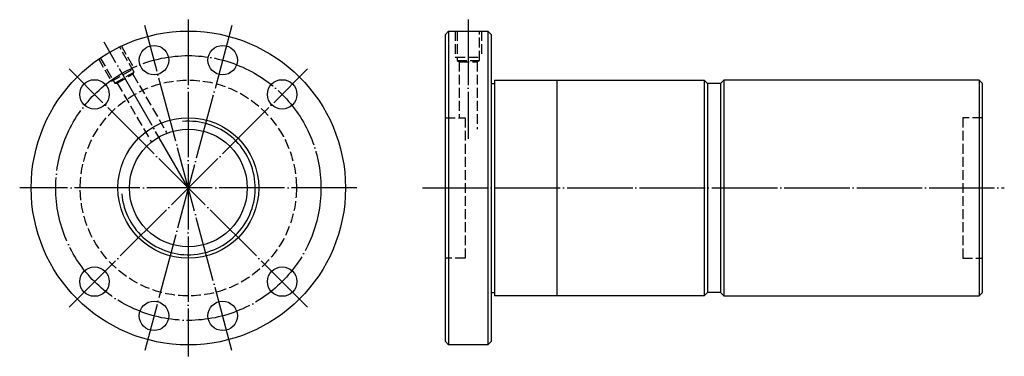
# Model space of a CAD drawing. Header units: millimetres. Extents: x -29 to 272, y 148 to 252.
import ezdxf

# ---------------------------------------------------------------- set-up
doc = ezdxf.new("R2010")
doc.units = ezdxf.units.MM
for name, pattern in [('CENTER', [22, 20, -1, 0, -1]), ('DASHED', [4, 3, -1]), ('THIN', [200000, 200000, 0])]:
    doc.linetypes.add(name, pattern=pattern)
doc.layers.add('NT', color=7, linetype='Continuous')

msp = doc.modelspace()

# ---------------------------------------------------------------- linework, layer by layer
at = {"layer": 'NT', "color": 3, "linetype": 'CENTER'}
for p, q in [((35.83, 249.75), (9.17, 150.25)), ((35.83, 150.25), (9.17, 249.75)), ((22.5, 251.5), (22.5, 148.5)), ((108, 251.5), (108, 215)), ((22.5, 200), (-3.25, 244.6)), ((58.92, 163.58), (-13.92, 236.42)), ((-13.92, 163.58), (58.92, 236.42)), ((74, 200), (-29, 200)), ((94, 200), (271.69, 200))]:
    msp.add_line(p, q, dxfattribs=at)
at = {"layer": 'NT', "color": 16, "linetype": 'Continuous'}
for p, q in [((101, 247), (102, 248)), ((101, 153), (101, 247)), ((102, 248), (114, 248)), ((102, 248), (102, 152)), ((114, 248), (115, 247)), ((114, 248), (114, 152)), ((115, 247), (115, 153)), ((115, 232), (116, 232)), ((116, 233), (116, 167)), ((116, 233), (180, 233)), ((135, 233), (135, 167)), ((180, 233), (181, 232)), ((180, 233), (180, 167)), ((181, 232), (181, 168)), ((185, 232), (181, 232)), ((186, 233), (185, 232)), ((185, 232), (185, 168)), ((264, 233), (186, 233)), ((186, 233), (186, 167)), ((264, 233), (264, 167)), ((264, 233), (265, 232)), ((265, 168), (265, 232)), ((115, 168), (116, 168)), ((180, 167), (116, 167)), ((181, 168), (180, 167)), ((185, 168), (181, 168)), ((185, 168), (186, 167)), ((186, 167), (264, 167)), ((264, 167), (265, 168)), ((102, 152), (101, 153)), ((114, 152), (102, 152)), ((115, 153), (114, 152))]:
    msp.add_line(p, q, dxfattribs=at)
at = {"layer": 'NT', "color": 1, "linetype": 'DASHED'}
for p, q in [((104, 248), (104, 240)), ((112, 248), (112, 240)), ((1.96, 243.57), (5.96, 236.64)), ((-4.96, 239.57), (-0.96, 232.64)), ((104, 240), (112, 240)), ((104.6, 239), (111.4, 239)), ((105.25, 238.62), (105.25, 221.5)), ((110.75, 238.62), (110.75, 218)), ((-0.96, 232.64), (5.96, 236.64)), ((0.06, 232.07), (5.94, 235.47)), ((5.57, 234.82), (15.88, 216.96)), ((0.81, 232.07), (11.22, 214.03)), ((101, 221.5), (107, 221.5)), ((107, 221.5), (107, 178.5)), ((265, 221.5), (259, 221.5)), ((259, 221.5), (259, 178.5)), ((107, 178.5), (101, 178.5)), ((259, 178.5), (265, 178.5))]:
    msp.add_line(p, q, dxfattribs=at)
for points in [[(104.6, 248), (104.6, 239), (105.25, 238.62), (110.75, 238.62), (111.4, 239), (111.4, 248)], [(-4.44, 239.87), (0.06, 232.07), (0.81, 232.07), (5.57, 234.82), (5.94, 235.47), (1.44, 243.27)]]:
    msp.add_lwpolyline(points, dxfattribs=at)
at = {"layer": 'NT', "color": 16, "linetype": 'Continuous'}
for centre, radius in [((22.5, 200), 48), ((12.02, 239.12), 4.5), ((32.98, 239.12), 4.5), ((-6.14, 228.64), 4.5), ((51.14, 228.64), 4.5), ((22.5, 200), 21.5), ((22.5, 200), 18), ((-6.14, 171.36), 4.5), ((51.14, 171.36), 4.5), ((12.02, 160.88), 4.5), ((32.98, 160.88), 4.5)]:
    msp.add_circle(centre, radius, dxfattribs=at)
at = {"layer": 'NT', "color": 3, "linetype": 'CENTER'}
msp.add_circle((22.5, 200), 40.5, dxfattribs=at)
at = {"layer": 'NT', "color": 1, "linetype": 'DASHED'}
msp.add_circle((22.5, 200), 33, dxfattribs=at)
at = {"layer": 'NT', "color": 5, "linetype": 'THIN'}
msp.add_arc((22.5, 200), 20.43, 185, 95, dxfattribs=at)

doc.saveas('drawing.dxf')
